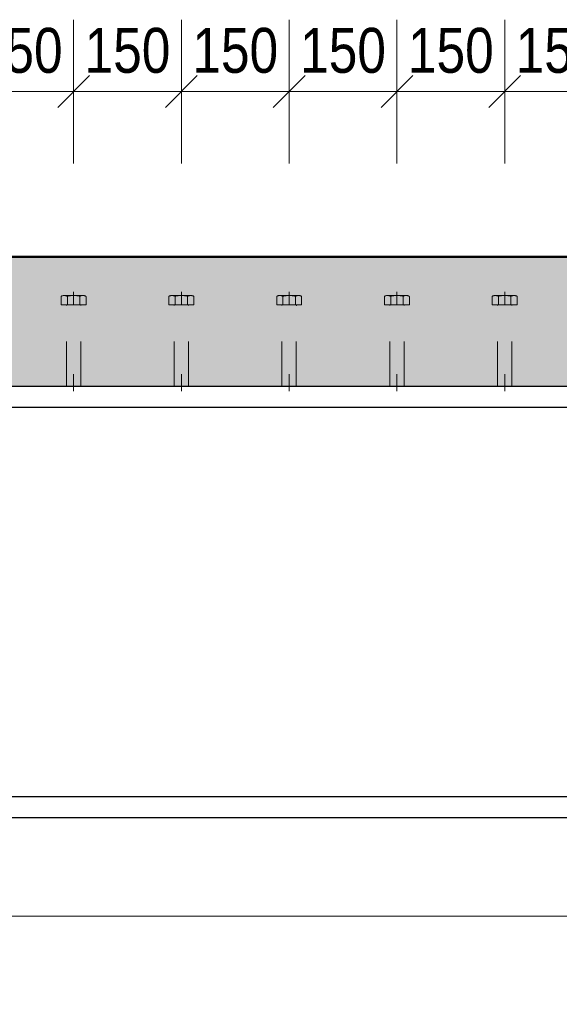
# Model space of a CAD drawing. Header units: millimetres. Extents: x -8.5 to 60.3, y 0 to 42.
# Tile 29 of 109: x 10.7 to 12.2, y 1.8 to 4.5. Entities that reach past the tile are written whole.
import ezdxf

# ---------------------------------------------------------------- set-up
doc = ezdxf.new("R2010")
doc.units = ezdxf.units.MM
doc.linetypes.add('HIDDEN', pattern=[0.375, 0.25, -0.125])
doc.styles.add('Arial Narrow', font='ARIALN.TTF')
doc.dimstyles.new('Arch_Strakon_dimstyle', dxfattribs={"dimtxt": 11.25, "dimasz": 1, "dimexe": 1.25, "dimexo": 0.0625, "dimgap": 1, "dimtad": 0, "dimdec": 3, "dimzin": 12, "dimdsep": 46, "dimtxsty": 'Arial Narrow', "dimblk": 'Arrowhead_Tick', "dimsah": 1, "dimcen": 0, "dimse1": 1, "dimse2": 1, "dimclrd": 6, "dimclrt": 3, "dimazin": 0, "dimtfac": 1, "dimtdec": 4, "dimtmove": 0, "dimatfit": 3, "dimldrblk": 'NONE', "dimfxl": 1, "dimtvp": 1, "dimtolj": 1, "dimtzin": 0, "dimlwd": 13, "dimarcsym": 2})

# ---------------------------------------------------------------- blocks, each defined once
blk = doc.blocks.new('Arrowhead_Tick')
at = {"color": 0, "linetype": 'Continuous', "lineweight": -2, "ltscale": 0.5}
for p, q in [((0, 20), (0, -10)), ((-1, 0), (0, 0)), ((10, 0), (0, 0))]:
    blk.add_line(p, q, dxfattribs=at)
at = {"color": 2, "linetype": 'Continuous', "lineweight": 35, "ltscale": 0.5}
blk.add_line((4.42, 4.42), (-4.42, -4.42), dxfattribs=at)
blk = doc.blocks.new('*D94')
at = {"color": 6, "linetype": 'Continuous', "lineweight": 13}
blk.add_line((5.2938, 2.0458), (13.0838, 2.0458), dxfattribs=at)
at = {"layer": 'Defpoints', "color": 0}
for p in [(13.0938, 2.3528), (5.2838, 2.3008), (13.0938, 2.0458)]:
    blk.add_point(p, dxfattribs=at)
at = {"color": 6, "lineweight": 13, "xscale": 0.01, "yscale": 0.01, "zscale": 0.01}
blk.add_blockref('Arrowhead_Tick', (13.0938, 2.0458), dxfattribs=at)
at = {"color": 6, "lineweight": 13, "xscale": 0.01, "yscale": 0.01, "zscale": 0.01, "rotation": 180}
blk.add_blockref('Arrowhead_Tick', (5.2838, 2.0458), dxfattribs=at)
at = {"color": 2, "lineweight": 35, "insert": (9.1888, 2.1762), "char_height": 0.1575, "attachment_point": 5, "style": 'Arial Narrow'}
blk.add_mtext('\\A1;3905', dxfattribs=at)
blk = doc.blocks.new('_None')
blk = doc.blocks.new('*D105')
at = {"color": 6, "linetype": 'Continuous', "lineweight": 13}
blk.add_line((5.2038, 1.5414), (13.0838, 1.5414), dxfattribs=at)
at = {"layer": 'Defpoints', "color": 0}
for p in [(5.1938, 3.0308), (13.0938, 2.8808), (13.0938, 1.5414)]:
    blk.add_point(p, dxfattribs=at)
at = {"color": 6, "lineweight": 13, "xscale": 0.01, "yscale": 0.01, "zscale": 0.01}
for p, rotation in [((13.0938, 1.5414), 360), ((5.1938, 1.5414), 180)]:
    blk.add_blockref('Arrowhead_Tick', p, dxfattribs=dict(at, rotation=rotation))
at = {"color": 2, "lineweight": 35, "insert": (9.1438, 1.6807), "char_height": 0.175, "attachment_point": 5, "style": 'Arial Narrow'}
blk.add_mtext('\\A1;3950', dxfattribs=at)
blk = doc.blocks.new('*D107')
at = {"color": 6, "linetype": 'Continuous', "lineweight": 13}
blk.add_line((4.9538, 1.0869), (14.1331, 1.0869), dxfattribs=at)
at = {"layer": 'Defpoints', "color": 0}
for p in [(4.9438, 2.882), (14.1431, 2.2608), (14.1431, 1.0869)]:
    blk.add_point(p, dxfattribs=at)
at = {"color": 6, "lineweight": 13, "xscale": 0.01, "yscale": 0.01, "zscale": 0.01}
blk.add_blockref('Arrowhead_Tick', (14.1431, 1.0869), dxfattribs=at)
at = {"color": 6, "lineweight": 13, "xscale": 0.01, "yscale": 0.01, "zscale": 0.01, "rotation": 180}
blk.add_blockref('Arrowhead_Tick', (4.9438, 1.0869), dxfattribs=at)
at = {"color": 2, "lineweight": 35, "insert": (9.5434, 1.2262), "char_height": 0.175, "attachment_point": 5, "style": 'Arial Narrow'}
blk.add_mtext('\\A1;4600', dxfattribs=at)
blk = doc.blocks.new('*D418')
at = {"color": 6, "linetype": 'Continuous', "lineweight": 13}
blk.add_line((10.5238, 4.3414), (10.8038, 4.3414), dxfattribs=at)
at = {"layer": 'Defpoints', "color": 0}
for p in [(10.8138, 4.3414), (10.5138, 3.7836), (10.8138, 3.7836)]:
    blk.add_point(p, dxfattribs=at)
at = {"color": 6, "lineweight": 13, "xscale": 0.01, "yscale": 0.01, "zscale": 0.01}
blk.add_blockref('Arrowhead_Tick', (10.8138, 4.3414), dxfattribs=at)
at = {"color": 6, "lineweight": 13, "xscale": 0.01, "yscale": 0.01, "zscale": 0.01, "rotation": 180}
blk.add_blockref('Arrowhead_Tick', (10.5138, 4.3414), dxfattribs=at)
at = {"color": 3, "lineweight": 35, "insert": (10.6638, 4.4552), "char_height": 0.125, "attachment_point": 5, "style": 'Arial Narrow'}
blk.add_mtext('\\A1;150', dxfattribs=at)
blk = doc.blocks.new('*D419')
at = {"color": 6, "linetype": 'Continuous', "lineweight": 13}
blk.add_line((10.8238, 4.3414), (11.1038, 4.3414), dxfattribs=at)
at = {"layer": 'Defpoints', "color": 0}
for p in [(11.1138, 4.3414), (10.8138, 3.7836), (11.1138, 3.7836)]:
    blk.add_point(p, dxfattribs=at)
at = {"color": 6, "lineweight": 13, "xscale": 0.01, "yscale": 0.01, "zscale": 0.01}
blk.add_blockref('Arrowhead_Tick', (11.1138, 4.3414), dxfattribs=at)
at = {"color": 6, "lineweight": 13, "xscale": 0.01, "yscale": 0.01, "zscale": 0.01, "rotation": 180}
blk.add_blockref('Arrowhead_Tick', (10.8138, 4.3414), dxfattribs=at)
at = {"color": 3, "lineweight": 35, "insert": (10.9638, 4.4552), "char_height": 0.125, "attachment_point": 5, "style": 'Arial Narrow'}
blk.add_mtext('\\A1;150', dxfattribs=at)
blk = doc.blocks.new('*D420')
at = {"color": 6, "linetype": 'Continuous', "lineweight": 13}
blk.add_line((11.1238, 4.3414), (11.4038, 4.3414), dxfattribs=at)
at = {"layer": 'Defpoints', "color": 0}
for p in [(11.4138, 4.3414), (11.1138, 3.7836), (11.4138, 3.7836)]:
    blk.add_point(p, dxfattribs=at)
at = {"color": 6, "lineweight": 13, "xscale": 0.01, "yscale": 0.01, "zscale": 0.01}
blk.add_blockref('Arrowhead_Tick', (11.4138, 4.3414), dxfattribs=at)
at = {"color": 6, "lineweight": 13, "xscale": 0.01, "yscale": 0.01, "zscale": 0.01, "rotation": 180}
blk.add_blockref('Arrowhead_Tick', (11.1138, 4.3414), dxfattribs=at)
at = {"color": 3, "lineweight": 35, "insert": (11.2638, 4.4552), "char_height": 0.125, "attachment_point": 5, "style": 'Arial Narrow'}
blk.add_mtext('\\A1;150', dxfattribs=at)
blk = doc.blocks.new('*D421')
at = {"color": 6, "linetype": 'Continuous', "lineweight": 13}
blk.add_line((11.4238, 4.3414), (11.7038, 4.3414), dxfattribs=at)
at = {"layer": 'Defpoints', "color": 0}
for p in [(11.7138, 4.3414), (11.4138, 3.7836), (11.7138, 3.7836)]:
    blk.add_point(p, dxfattribs=at)
at = {"color": 6, "lineweight": 13, "xscale": 0.01, "yscale": 0.01, "zscale": 0.01}
blk.add_blockref('Arrowhead_Tick', (11.7138, 4.3414), dxfattribs=at)
at = {"color": 6, "lineweight": 13, "xscale": 0.01, "yscale": 0.01, "zscale": 0.01, "rotation": 180}
blk.add_blockref('Arrowhead_Tick', (11.4138, 4.3414), dxfattribs=at)
at = {"color": 3, "lineweight": 35, "insert": (11.5638, 4.4552), "char_height": 0.125, "attachment_point": 5, "style": 'Arial Narrow'}
blk.add_mtext('\\A1;150', dxfattribs=at)
blk = doc.blocks.new('*D422')
at = {"color": 6, "linetype": 'Continuous', "lineweight": 13}
blk.add_line((11.7238, 4.3414), (12.0038, 4.3414), dxfattribs=at)
at = {"layer": 'Defpoints', "color": 0}
for p in [(12.0138, 4.3414), (11.7138, 3.7836), (12.0138, 3.7836)]:
    blk.add_point(p, dxfattribs=at)
at = {"color": 6, "lineweight": 13, "xscale": 0.01, "yscale": 0.01, "zscale": 0.01}
blk.add_blockref('Arrowhead_Tick', (12.0138, 4.3414), dxfattribs=at)
at = {"color": 6, "lineweight": 13, "xscale": 0.01, "yscale": 0.01, "zscale": 0.01, "rotation": 180}
blk.add_blockref('Arrowhead_Tick', (11.7138, 4.3414), dxfattribs=at)
at = {"color": 3, "lineweight": 35, "insert": (11.8638, 4.4552), "char_height": 0.125, "attachment_point": 5, "style": 'Arial Narrow'}
blk.add_mtext('\\A1;150', dxfattribs=at)
blk = doc.blocks.new('*D423')
at = {"color": 6, "linetype": 'Continuous', "lineweight": 13}
blk.add_line((12.0238, 4.3414), (12.3038, 4.3414), dxfattribs=at)
at = {"layer": 'Defpoints', "color": 0}
for p in [(12.3138, 4.3414), (12.0138, 3.7836), (12.3138, 3.7836)]:
    blk.add_point(p, dxfattribs=at)
at = {"color": 6, "lineweight": 13, "xscale": 0.01, "yscale": 0.01, "zscale": 0.01}
blk.add_blockref('Arrowhead_Tick', (12.3138, 4.3414), dxfattribs=at)
at = {"color": 6, "lineweight": 13, "xscale": 0.01, "yscale": 0.01, "zscale": 0.01, "rotation": 180}
blk.add_blockref('Arrowhead_Tick', (12.0138, 4.3414), dxfattribs=at)
at = {"color": 3, "lineweight": 35, "insert": (12.1638, 4.4552), "char_height": 0.125, "attachment_point": 5, "style": 'Arial Narrow'}
blk.add_mtext('\\A1;150', dxfattribs=at)

msp = doc.modelspace()

# ---------------------------------------------------------------- hatches: boundary and pattern name
at = {"true_color": 0xceffce}
msp.add_hatch(color=254, dxfattribs=at).paths.add_polyline_path([(32.763764, 3.070824), (33.839741, 3.070824), (33.822644, 3.880824), (4.048116, 3.880824), (4.048116, 3.380824), (4.693765, 3.380824), (4.693765, 3.520824), (5.233765, 3.520824), (5.233765, 3.540824), (5.283765, 3.540824), (5.283765, 3.520824), (32.253765, 3.520824), (32.253765, 3.540824), (32.763764, 3.540824)])

# ---------------------------------------------------------------- linework, layer by layer
at = {"color": 4, "linetype": 'Continuous', "lineweight": 50}
msp.add_line((4.048116, 3.880824), (33.822644, 3.880824), dxfattribs=at)
at = {"color": 6, "linetype": 'HIDDEN', "lineweight": 13, "ltscale": 0.5}
for p, q in [((10.813765, 3.783576), (10.813765, 3.747576)), ((11.113765, 3.783576), (11.113765, 3.747576)), ((11.413765, 3.783576), (11.413765, 3.747576)), ((11.713765, 3.783576), (11.713765, 3.747576)), ((12.013765, 3.783576), (12.013765, 3.747576)), ((10.779124, 3.747576), (10.779124, 3.771255)), ((10.787784, 3.773576), (10.839746, 3.773576)), ((10.796445, 3.771255), (10.796445, 3.747576)), ((10.831086, 3.747576), (10.831086, 3.77124)), ((10.848406, 3.747576), (10.848406, 3.77124)), ((11.079124, 3.747576), (11.079124, 3.771255)), ((11.087784, 3.773576), (11.139746, 3.773576)), ((11.096445, 3.771255), (11.096445, 3.747576)), ((11.131086, 3.747576), (11.131086, 3.77124)), ((11.148406, 3.747576), (11.148406, 3.77124)), ((11.379124, 3.747576), (11.379124, 3.771255)), ((11.387784, 3.773576), (11.439746, 3.773576)), ((11.396445, 3.771255), (11.396445, 3.747576)), ((11.431086, 3.747576), (11.431086, 3.77124)), ((11.448406, 3.747576), (11.448406, 3.77124)), ((11.679124, 3.747576), (11.679124, 3.771255)), ((11.687784, 3.773576), (11.739746, 3.773576)), ((11.696445, 3.771255), (11.696445, 3.747576)), ((11.731086, 3.747576), (11.731086, 3.77124)), ((11.748406, 3.747576), (11.748406, 3.77124)), ((11.979124, 3.747576), (11.979124, 3.771255)), ((11.987784, 3.773576), (12.039746, 3.773576)), ((11.996445, 3.771255), (11.996445, 3.747576)), ((12.031086, 3.747576), (12.031086, 3.77124)), ((12.048406, 3.747576), (12.048406, 3.77124)), ((10.848406, 3.747576), (10.779124, 3.747576)), ((10.835765, 3.747576), (10.791765, 3.747576)), ((10.793765, 3.520824), (10.793765, 3.745576)), ((10.833765, 3.520824), (10.833765, 3.745576)), ((11.148406, 3.747576), (11.079124, 3.747576)), ((11.135765, 3.747576), (11.091765, 3.747576)), ((11.093765, 3.520824), (11.093765, 3.745576)), ((11.133765, 3.520824), (11.133765, 3.745576)), ((11.448406, 3.747576), (11.379124, 3.747576)), ((11.435765, 3.747576), (11.391765, 3.747576)), ((11.393765, 3.520824), (11.393765, 3.745576)), ((11.433765, 3.520824), (11.433765, 3.745576)), ((11.748406, 3.747576), (11.679124, 3.747576)), ((11.735765, 3.747576), (11.691765, 3.747576)), ((11.693765, 3.520824), (11.693765, 3.745576)), ((11.733765, 3.520824), (11.733765, 3.745576)), ((12.048406, 3.747576), (11.979124, 3.747576)), ((12.035765, 3.747576), (11.991765, 3.747576)), ((11.993765, 3.520824), (11.993765, 3.745576)), ((12.033765, 3.520824), (12.033765, 3.745576)), ((10.793765, 3.520824), (10.793765, 3.555043)), ((10.813765, 3.520824), (10.813765, 3.555043)), ((10.813765, 3.555043), (10.813765, 3.507576)), ((10.833765, 3.520824), (10.833765, 3.555043)), ((11.093765, 3.520824), (11.093765, 3.555043)), ((11.113765, 3.520824), (11.113765, 3.555043)), ((11.113765, 3.555043), (11.113765, 3.507576)), ((11.133765, 3.520824), (11.133765, 3.555043)), ((11.393765, 3.520824), (11.393765, 3.555043)), ((11.413765, 3.520824), (11.413765, 3.555043)), ((11.413765, 3.555043), (11.413765, 3.507576)), ((11.433765, 3.520824), (11.433765, 3.555043)), ((11.693765, 3.520824), (11.693765, 3.555043)), ((11.713765, 3.520824), (11.713765, 3.555043)), ((11.713765, 3.555043), (11.713765, 3.507576)), ((11.733765, 3.520824), (11.733765, 3.555043)), ((11.993765, 3.520824), (11.993765, 3.555043)), ((12.013765, 3.520824), (12.013765, 3.555043)), ((12.013765, 3.555043), (12.013765, 3.507576)), ((12.033765, 3.520824), (12.033765, 3.555043)), ((10.833765, 3.520824), (10.793765, 3.520824)), ((11.133765, 3.520824), (11.093765, 3.520824)), ((11.433765, 3.520824), (11.393765, 3.520824)), ((11.733765, 3.520824), (11.693765, 3.520824)), ((12.033765, 3.520824), (11.993765, 3.520824))]:
    msp.add_line(p, q, dxfattribs=at)
at = {"color": 3, "linetype": 'Continuous', "lineweight": 25}
for p, q in [((5.283765, 3.520824), (32.253765, 3.520824)), ((5.283765, 3.462824), (32.253765, 3.462824)), ((5.283765, 2.378824), (32.253765, 2.378824)), ((5.283765, 2.320824), (32.253765, 2.320824))]:
    msp.add_line(p, q, dxfattribs=at)
at = {"color": 6, "linetype": 'HIDDEN', "lineweight": 13, "ltscale": 0.5}
for centre, radius, start, end in [((10.787784, 3.756255), 0.01732, 59.99927, 120.000728), ((10.813765, 3.706654), 0.066867, 74.987632, 105.009015), ((10.839746, 3.756255), 0.017307, 59.974265, 120.025735), ((11.087784, 3.756255), 0.01732, 59.99927, 120.000728), ((11.113765, 3.706654), 0.066867, 74.987632, 105.009015), ((11.139746, 3.756255), 0.017307, 59.974265, 120.025735), ((11.387784, 3.756255), 0.01732, 59.99927, 120.000728), ((11.413765, 3.706654), 0.066867, 74.987632, 105.009015), ((11.439746, 3.756255), 0.017307, 59.974265, 120.025735), ((11.687784, 3.756255), 0.01732, 59.99927, 120.000728), ((11.713765, 3.706654), 0.066867, 74.987632, 105.009015), ((11.739746, 3.756255), 0.017307, 59.974265, 120.025735), ((11.987784, 3.756255), 0.01732, 59.99927, 120.000728), ((12.013765, 3.706654), 0.066867, 74.987632, 105.009015), ((12.039746, 3.756255), 0.017307, 59.974265, 120.025735), ((10.791765, 3.745576), 0.002, 0, 90.000019), ((10.835765, 3.745576), 0.002, 90, 180), ((11.091765, 3.745576), 0.002, 0, 90.000019), ((11.135765, 3.745576), 0.002, 90, 180), ((11.391765, 3.745576), 0.002, 0, 90.000019), ((11.435765, 3.745576), 0.002, 90, 180), ((11.691765, 3.745576), 0.002, 0, 90.000019), ((11.735765, 3.745576), 0.002, 90, 180), ((11.991765, 3.745576), 0.002, 0, 90.000019), ((12.035765, 3.745576), 0.002, 90, 180)]:
    msp.add_arc(centre, radius, start, end, dxfattribs=at)

# ---------------------------------------------------------------- dimensions: what is measured, and where the dimension line sits
at = {"lineweight": 35}
for base, p1, p2, text, override, picture, middle in [((10.813765, 4.341397), (10.513765, 3.783576), (10.813765, 3.783576), '150', {"dimscale": 0.01, "dimtxt": 12.5, "dimasz": 1, "dimgap": 5, "dimtad": 1, "dimjust": 0, "dimtih": 0, "dimtoh": 0, "dimdec": 3, "dimdsep": 46, "dimtxsty": 'Arial Narrow', "dimclrd": 6, "dimclrt": 3, "dimtix": 1, "dimtofl": 255, "dimtmove": 0, "dimatfit": 2, "dimfxl": 0, "dimfxlon": 0, "dimtvp": 40, "dimlwd": 13}, '*D418', (10.663765, 4.341397)), ((11.113765, 4.341397), (10.813765, 3.783576), (11.113765, 3.783576), '150', {"dimscale": 0.01, "dimtxt": 12.5, "dimasz": 1, "dimgap": 5, "dimtad": 1, "dimjust": 0, "dimtih": 0, "dimtoh": 0, "dimdec": 3, "dimdsep": 46, "dimtxsty": 'Arial Narrow', "dimclrd": 6, "dimclrt": 3, "dimtix": 1, "dimtofl": 255, "dimtmove": 0, "dimatfit": 2, "dimfxl": 0, "dimfxlon": 0, "dimtvp": 40, "dimlwd": 13}, '*D419', (10.963765, 4.341397)), ((11.413765, 4.341397), (11.113765, 3.783576), (11.413765, 3.783576), '150', {"dimscale": 0.01, "dimtxt": 12.5, "dimasz": 1, "dimgap": 5, "dimtad": 1, "dimjust": 0, "dimtih": 0, "dimtoh": 0, "dimdec": 3, "dimdsep": 46, "dimtxsty": 'Arial Narrow', "dimclrd": 6, "dimclrt": 3, "dimtix": 1, "dimtofl": 255, "dimtmove": 0, "dimatfit": 2, "dimfxl": 0, "dimfxlon": 0, "dimtvp": 40, "dimlwd": 13}, '*D420', (11.263765, 4.341397)), ((11.713765, 4.341397), (11.413765, 3.783576), (11.713765, 3.783576), '150', {"dimscale": 0.01, "dimtxt": 12.5, "dimasz": 1, "dimgap": 5, "dimtad": 1, "dimjust": 0, "dimtih": 0, "dimtoh": 0, "dimdec": 3, "dimdsep": 46, "dimtxsty": 'Arial Narrow', "dimclrd": 6, "dimclrt": 3, "dimtix": 1, "dimtofl": 255, "dimtmove": 0, "dimatfit": 2, "dimfxl": 0, "dimfxlon": 0, "dimtvp": 40, "dimlwd": 13}, '*D421', (11.563765, 4.341397)), ((12.013765, 4.341397), (11.713765, 3.783576), (12.013765, 3.783576), '150', {"dimscale": 0.01, "dimtxt": 12.5, "dimasz": 1, "dimgap": 5, "dimtad": 1, "dimjust": 0, "dimtih": 0, "dimtoh": 0, "dimdec": 3, "dimdsep": 46, "dimtxsty": 'Arial Narrow', "dimclrd": 6, "dimclrt": 3, "dimtix": 1, "dimtofl": 255, "dimtmove": 0, "dimatfit": 2, "dimfxl": 0, "dimfxlon": 0, "dimtvp": 40, "dimlwd": 13}, '*D422', (11.863765, 4.341397)), ((12.313765, 4.341397), (12.013765, 3.783576), (12.313765, 3.783576), '150', {"dimscale": 0.01, "dimtxt": 12.5, "dimasz": 1, "dimgap": 5, "dimtad": 1, "dimjust": 0, "dimtih": 0, "dimtoh": 0, "dimdec": 3, "dimdsep": 46, "dimtxsty": 'Arial Narrow', "dimclrd": 6, "dimclrt": 3, "dimtix": 1, "dimtofl": 255, "dimtmove": 0, "dimatfit": 2, "dimfxl": 0, "dimfxlon": 0, "dimtvp": 40, "dimlwd": 13}, '*D423', (12.163765, 4.341397)), ((13.093765, 1.541397), (5.193765, 3.030824), (13.093765, 2.880824), '3950', {"dimscale": 0.01, "dimtxt": 17.5, "dimasz": 1, "dimgap": 5, "dimtad": 1, "dimjust": 0, "dimtih": 0, "dimtoh": 0, "dimdec": 3, "dimdsep": 46, "dimtxsty": 'Arial Narrow', "dimclrd": 6, "dimclrt": 2, "dimtix": 1, "dimtofl": 255, "dimtmove": 0, "dimatfit": 2, "dimfxl": 0, "dimfxlon": 0, "dimtvp": 28.571429, "dimlwd": 13}, '*D105', (9.143765, 1.541397)), ((14.143113, 1.086893), (4.943765, 2.882008), (14.143113, 2.260824), '4600', {"dimscale": 0.01, "dimtxt": 17.5, "dimasz": 1, "dimgap": 5, "dimtad": 1, "dimjust": 0, "dimtih": 0, "dimtoh": 0, "dimdec": 3, "dimdsep": 46, "dimtxsty": 'Arial Narrow', "dimclrd": 6, "dimclrt": 2, "dimtix": 1, "dimtofl": 255, "dimtmove": 0, "dimatfit": 2, "dimfxl": 0, "dimfxlon": 0, "dimtvp": 28.571429, "dimlwd": 13}, '*D107', (9.543439, 1.086893)), ((13.093765, 2.045756), (5.283765, 2.300824), (13.093765, 2.352824), '3905', {"dimscale": 0.01, "dimtxt": 15.75, "dimasz": 1, "dimgap": 5, "dimtad": 1, "dimjust": 0, "dimtih": 0, "dimtoh": 0, "dimdec": 2, "dimdsep": 46, "dimtxsty": 'Arial Narrow', "dimclrd": 6, "dimclrt": 2, "dimtix": 1, "dimtofl": 255, "dimtmove": 0, "dimatfit": 2, "dimfxl": 0, "dimfxlon": 0, "dimtvp": 31.746032, "dimlwd": 13}, '*D94', (9.188765, 2.045756))]:
    dim = msp.add_linear_dim(base=base, p1=p1, p2=p2, text=text, dimstyle='Arch_Strakon_dimstyle', override=override, dxfattribs=at)
    dim.commit()
    dim.dimension.update_dxf_attribs({"geometry": picture, "text_midpoint": middle, "dimtype": 160})

doc.saveas('drawing.dxf')
